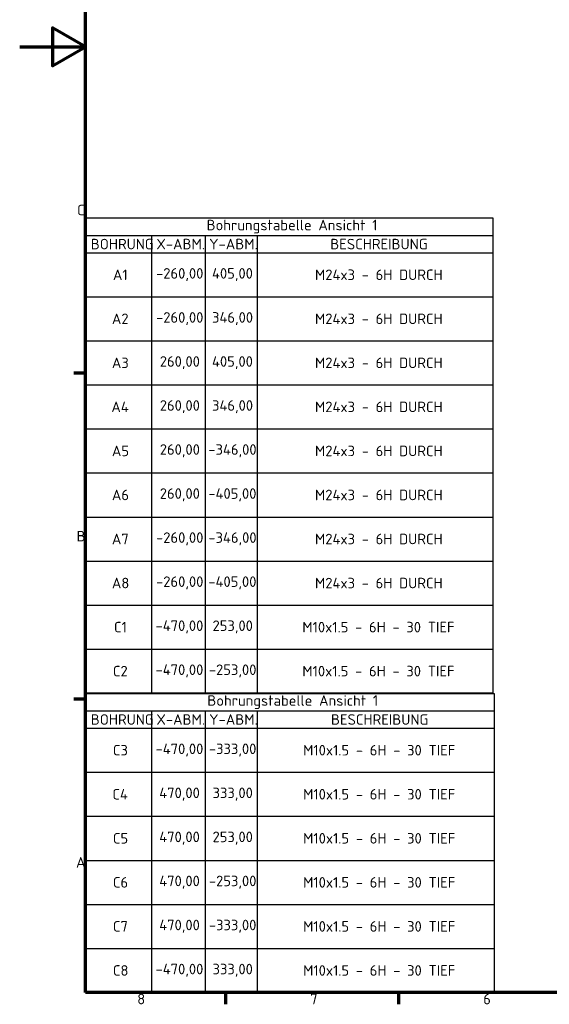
# Model space of a CAD drawing. Extents: x -50 to 2150, y -50 to 3020.
# Tile 1 of 4: x -50 to 754, y 32 to 1526. Entities that reach past the tile are written whole.
import ezdxf

# ---------------------------------------------------------------- set-up
doc = ezdxf.new("R2010")
doc.units = 0
doc.header["$LTSCALE"] = 5
doc.layers.get('0').update_dxf_attribs({"lineweight": 25})
for name, color, linetype, lineweight in [('Rahmen (ISO)', 7, 'Continuous', 70), ('Skizziergeometrie (ISO)', 7, 'Continuous', 25), ('Symbol (ISO)', 7, 'Continuous', 25)]:
    doc.layers.add(name, color=color, linetype=linetype, lineweight=lineweight)
doc.styles.add('Textstil125', font='isocpeur.ttf')

# ---------------------------------------------------------------- blocks, each defined once
blk = doc.blocks.new('Ränder Default Border')
at = {"layer": 'Rahmen (ISO)'}
for p, q in [((10, 198), (6.4, 198)), ((10, 99), (6.4, 99)), ((52.5, 10), (52.5, 6.4)), ((105, 10), (105, 6.4))]:
    blk.add_line(p, q, dxfattribs=at)
at = {"layer": 'Rahmen (ISO)', "flags": 128}
for points in [[(10, 10), (10, 584), (410, 584), (410, 10), (10, 10)], [(-10, 297), (10, 297), (0, 302.77), (0, 291.23), (10, 297)]]:
    blk.add_lwpolyline(points, dxfattribs=at)
at = {"layer": 'Skizziergeometrie (ISO)', "char_height": 3.2, "attachment_point": 7, "style": 'Textstil125'}
for s, insert in [('C', (7.41, 245.9)), ('B', (7.25, 146.9)), ('A', (7.09, 47.9)), ('8', (25.66, 6.4)), ('7', (78.15, 6.4))]:
    blk.add_mtext(s, dxfattribs=dict(at, insert=insert))
at = {"layer": 'Skizziergeometrie (ISO)', "insert": (130.66, 6.4), "char_height": 3.2, "attachment_point": 7, "line_spacing_factor": 2.661432, "style": 'Textstil125'}
blk.add_mtext('6', dxfattribs=at)
blk = doc.blocks.new('Bohrungstabelle2')
at = {"layer": 'Symbol (ISO)'}
for p, q in [((10, 100.85), (10, 245.09)), ((10, 245.09), (133.57, 245.09)), ((133.57, 245.09), (133.57, 100.85)), ((10, 239.81), (30, 239.81)), ((30, 239.81), (30, 234.53)), ((30, 239.81), (46.28, 239.81)), ((30, 239.81), (30, 234.53)), ((46.28, 239.81), (46.28, 234.53)), ((46.28, 239.81), (62.03, 239.81)), ((46.28, 239.81), (46.28, 234.53)), ((62.03, 239.81), (62.03, 234.53)), ((62.03, 239.81), (133.57, 239.81)), ((62.03, 239.81), (62.03, 234.53)), ((10, 234.53), (30, 234.53)), ((10, 234.53), (30, 234.53)), ((30, 234.53), (46.28, 234.53)), ((30, 234.53), (30, 221.17)), ((30, 234.53), (46.28, 234.53)), ((30, 234.53), (30, 221.17)), ((46.28, 234.53), (62.03, 234.53)), ((46.28, 234.53), (46.28, 221.17)), ((46.28, 234.53), (62.03, 234.53)), ((46.28, 234.53), (46.28, 221.17)), ((62.03, 234.53), (133.57, 234.53)), ((62.03, 234.53), (62.03, 221.17)), ((62.03, 234.53), (133.57, 234.53)), ((62.03, 234.53), (62.03, 221.17)), ((10, 221.17), (30, 221.17)), ((10, 221.17), (30, 221.17)), ((30, 221.17), (46.28, 221.17)), ((30, 221.17), (30, 207.8)), ((30, 221.17), (46.28, 221.17)), ((30, 221.17), (30, 207.8)), ((46.28, 221.17), (62.03, 221.17)), ((46.28, 221.17), (46.28, 207.8)), ((46.28, 221.17), (62.03, 221.17)), ((46.28, 221.17), (46.28, 207.8)), ((62.03, 221.17), (133.57, 221.17)), ((62.03, 221.17), (62.03, 207.8)), ((62.03, 221.17), (133.57, 221.17)), ((62.03, 221.17), (62.03, 207.8)), ((10, 207.8), (30, 207.8)), ((10, 207.8), (30, 207.8)), ((30, 207.8), (46.28, 207.8)), ((30, 207.8), (30, 194.43)), ((30, 207.8), (46.28, 207.8)), ((30, 207.8), (30, 194.43)), ((46.28, 207.8), (62.03, 207.8)), ((46.28, 207.8), (46.28, 194.43)), ((46.28, 207.8), (62.03, 207.8)), ((46.28, 207.8), (46.28, 194.43)), ((62.03, 207.8), (133.57, 207.8)), ((62.03, 207.8), (62.03, 194.43)), ((62.03, 207.8), (133.57, 207.8)), ((62.03, 207.8), (62.03, 194.43)), ((10, 194.43), (30, 194.43)), ((10, 194.43), (30, 194.43)), ((30, 194.43), (46.28, 194.43)), ((30, 194.43), (30, 181.06)), ((30, 194.43), (46.28, 194.43)), ((30, 194.43), (30, 181.06)), ((46.28, 194.43), (62.03, 194.43)), ((46.28, 194.43), (46.28, 181.06)), ((46.28, 194.43), (62.03, 194.43)), ((46.28, 194.43), (46.28, 181.06)), ((62.03, 194.43), (133.57, 194.43)), ((62.03, 194.43), (62.03, 181.06)), ((62.03, 194.43), (133.57, 194.43)), ((62.03, 194.43), (62.03, 181.06)), ((10, 181.06), (30, 181.06)), ((10, 181.06), (30, 181.06)), ((30, 181.06), (46.28, 181.06)), ((30, 181.06), (30, 167.69)), ((30, 181.06), (46.28, 181.06)), ((30, 181.06), (30, 167.69)), ((46.28, 181.06), (62.03, 181.06)), ((46.28, 181.06), (46.28, 167.69)), ((46.28, 181.06), (62.03, 181.06)), ((46.28, 181.06), (46.28, 167.69)), ((62.03, 181.06), (133.57, 181.06)), ((62.03, 181.06), (62.03, 167.69)), ((62.03, 181.06), (133.57, 181.06)), ((62.03, 181.06), (62.03, 167.69)), ((10, 167.69), (30, 167.69)), ((10, 167.69), (30, 167.69)), ((30, 167.69), (46.28, 167.69)), ((30, 167.69), (30, 154.32)), ((30, 167.69), (46.28, 167.69)), ((30, 167.69), (30, 154.32)), ((46.28, 167.69), (62.03, 167.69)), ((46.28, 167.69), (46.28, 154.32)), ((46.28, 167.69), (62.03, 167.69)), ((46.28, 167.69), (46.28, 154.32)), ((62.03, 167.69), (133.57, 167.69)), ((62.03, 167.69), (62.03, 154.32)), ((62.03, 167.69), (133.57, 167.69)), ((62.03, 167.69), (62.03, 154.32)), ((10, 154.32), (30, 154.32)), ((10, 154.32), (30, 154.32)), ((30, 154.32), (46.28, 154.32)), ((30, 154.32), (30, 140.96)), ((30, 154.32), (46.28, 154.32)), ((30, 154.32), (30, 140.96)), ((46.28, 154.32), (62.03, 154.32)), ((46.28, 154.32), (46.28, 140.96)), ((46.28, 154.32), (62.03, 154.32)), ((46.28, 154.32), (46.28, 140.96)), ((62.03, 154.32), (133.57, 154.32)), ((62.03, 154.32), (62.03, 140.96)), ((62.03, 154.32), (133.57, 154.32)), ((62.03, 154.32), (62.03, 140.96)), ((10, 140.96), (30, 140.96)), ((10, 140.96), (30, 140.96)), ((30, 140.96), (46.28, 140.96)), ((30, 140.96), (30, 127.59)), ((30, 140.96), (46.28, 140.96)), ((30, 140.96), (30, 127.59)), ((46.28, 140.96), (62.03, 140.96)), ((46.28, 140.96), (46.28, 127.59)), ((46.28, 140.96), (62.03, 140.96)), ((46.28, 140.96), (46.28, 127.59)), ((62.03, 140.96), (133.57, 140.96)), ((62.03, 140.96), (62.03, 127.59)), ((62.03, 140.96), (133.57, 140.96)), ((62.03, 140.96), (62.03, 127.59)), ((10, 127.59), (30, 127.59)), ((10, 127.59), (30, 127.59)), ((30, 127.59), (46.28, 127.59)), ((30, 127.59), (30, 114.22)), ((30, 127.59), (46.28, 127.59)), ((30, 127.59), (30, 114.22)), ((46.28, 127.59), (62.03, 127.59)), ((46.28, 127.59), (46.28, 114.22)), ((46.28, 127.59), (62.03, 127.59)), ((46.28, 127.59), (46.28, 114.22)), ((62.03, 127.59), (133.57, 127.59)), ((62.03, 127.59), (62.03, 114.22)), ((62.03, 127.59), (133.57, 127.59)), ((62.03, 127.59), (62.03, 114.22)), ((10, 114.22), (30, 114.22)), ((10, 114.22), (30, 114.22)), ((30, 114.22), (46.28, 114.22)), ((30, 114.22), (30, 100.85)), ((30, 114.22), (46.28, 114.22)), ((30, 114.22), (30, 100.85)), ((46.28, 114.22), (62.03, 114.22)), ((46.28, 114.22), (46.28, 100.85)), ((46.28, 114.22), (62.03, 114.22)), ((46.28, 114.22), (46.28, 100.85)), ((62.03, 114.22), (133.57, 114.22)), ((62.03, 114.22), (62.03, 100.85)), ((62.03, 114.22), (133.57, 114.22)), ((62.03, 114.22), (62.03, 100.85)), ((10, 100.85), (30, 100.85)), ((133.57, 100.85), (10, 100.85)), ((30, 100.85), (46.28, 100.85)), ((46.28, 100.85), (62.03, 100.85)), ((62.03, 100.85), (133.57, 100.85))]:
    blk.add_line(p, q, dxfattribs=at)
at = {"layer": 'Symbol (ISO)', "char_height": 3.2, "attachment_point": 7, "style": 'Textstil125'}
for s, insert in [('Bohrungstabelle Ansicht 1', (46.72, 240.38)), ('BOHRUNG', (11.57, 235.57)), ('X-ABM.', (31.47, 235.57)), ('Y-ABM.', (47.48, 235.57)), ('BESCHREIBUNG', (84.25, 235.57)), ('A1', (18.29, 226.25)), ('-260,00', (31.39, 225.93)), ('405,00', (48.36, 225.93)), ('M24x3 - 6H DURCH', (79.61, 226.25)), ('A2', (17.97, 212.88)), ('-260,00', (31.39, 212.56)), ('346,00', (48.36, 212.56)), ('M24x3 - 6H DURCH', (79.61, 212.88)), ('A3', (17.97, 199.51)), ('260,00', (32.51, 199.19)), ('405,00', (48.36, 199.19)), ('M24x3 - 6H DURCH', (79.61, 199.51)), ('A4', (17.81, 186.15)), ('260,00', (32.51, 185.83)), ('346,00', (48.36, 185.83)), ('M24x3 - 6H DURCH', (79.61, 186.15)), ('A5', (17.97, 172.78)), ('260,00', (32.51, 172.46)), ('-346,00', (47.25, 172.46)), ('M24x3 - 6H DURCH', (79.61, 172.78)), ('A6', (17.97, 159.41)), ('260,00', (32.51, 159.09)), ('-405,00', (47.25, 159.09)), ('M24x3 - 6H DURCH', (79.61, 159.41)), ('A7', (17.97, 146.04)), ('-260,00', (31.39, 145.72)), ('-346,00', (47.25, 145.72)), ('M24x3 - 6H DURCH', (79.61, 146.04)), ('A8', (17.97, 132.67)), ('-260,00', (31.39, 132.35)), ('-405,00', (47.25, 132.35)), ('M24x3 - 6H DURCH', (79.61, 132.67)), ('C1', (18.61, 119.3)), ('-470,00', (31.23, 118.98)), ('253,00', (48.52, 118.98)), ('M10x1.5 - 6H - 30 TIEF', (75.77, 119.3)), ('C2', (18.29, 105.94)), ('-470,00', (31.23, 105.62)), ('-253,00', (47.41, 105.62)), ('M10x1.5 - 6H - 30 TIEF', (75.77, 105.94))]:
    blk.add_mtext(s, dxfattribs=dict(at, insert=insert))
blk = doc.blocks.new('Bohrungstabelle3')
at = {"layer": 'Symbol (ISO)'}
for p, q in [((10, 10), (10, 100.77)), ((10, 100.77), (134.01, 100.77)), ((134.01, 100.77), (134.01, 10)), ((10, 95.49), (30, 95.49)), ((30, 95.49), (30, 90.21)), ((30, 95.49), (46.28, 95.49)), ((30, 95.49), (30, 90.21)), ((46.28, 95.49), (46.28, 90.21)), ((46.28, 95.49), (62.03, 95.49)), ((46.28, 95.49), (46.28, 90.21)), ((62.03, 95.49), (62.03, 90.21)), ((62.03, 95.49), (134.01, 95.49)), ((62.03, 95.49), (62.03, 90.21)), ((10, 90.21), (30, 90.21)), ((10, 90.21), (30, 90.21)), ((30, 90.21), (46.28, 90.21)), ((30, 90.21), (30, 76.84)), ((30, 90.21), (46.28, 90.21)), ((30, 90.21), (30, 76.84)), ((46.28, 90.21), (62.03, 90.21)), ((46.28, 90.21), (46.28, 76.84)), ((46.28, 90.21), (62.03, 90.21)), ((46.28, 90.21), (46.28, 76.84)), ((62.03, 90.21), (134.01, 90.21)), ((62.03, 90.21), (62.03, 76.84)), ((62.03, 90.21), (134.01, 90.21)), ((62.03, 90.21), (62.03, 76.84)), ((10, 76.84), (30, 76.84)), ((10, 76.84), (30, 76.84)), ((30, 76.84), (46.28, 76.84)), ((30, 76.84), (30, 63.47)), ((30, 76.84), (46.28, 76.84)), ((30, 76.84), (30, 63.47)), ((46.28, 76.84), (62.03, 76.84)), ((46.28, 76.84), (46.28, 63.47)), ((46.28, 76.84), (62.03, 76.84)), ((46.28, 76.84), (46.28, 63.47)), ((62.03, 76.84), (134.01, 76.84)), ((62.03, 76.84), (62.03, 63.47)), ((62.03, 76.84), (134.01, 76.84)), ((62.03, 76.84), (62.03, 63.47)), ((10, 63.47), (30, 63.47)), ((10, 63.47), (30, 63.47)), ((30, 63.47), (46.28, 63.47)), ((30, 63.47), (30, 50.1)), ((30, 63.47), (46.28, 63.47)), ((30, 63.47), (30, 50.1)), ((46.28, 63.47), (62.03, 63.47)), ((46.28, 63.47), (46.28, 50.1)), ((46.28, 63.47), (62.03, 63.47)), ((46.28, 63.47), (46.28, 50.1)), ((62.03, 63.47), (134.01, 63.47)), ((62.03, 63.47), (62.03, 50.1)), ((62.03, 63.47), (134.01, 63.47)), ((62.03, 63.47), (62.03, 50.1)), ((10, 50.1), (30, 50.1)), ((10, 50.1), (30, 50.1)), ((30, 50.1), (46.28, 50.1)), ((30, 50.1), (30, 36.74)), ((30, 50.1), (46.28, 50.1)), ((30, 50.1), (30, 36.74)), ((46.28, 50.1), (62.03, 50.1)), ((46.28, 50.1), (46.28, 36.74)), ((46.28, 50.1), (62.03, 50.1)), ((46.28, 50.1), (46.28, 36.74)), ((62.03, 50.1), (134.01, 50.1)), ((62.03, 50.1), (62.03, 36.74)), ((62.03, 50.1), (134.01, 50.1)), ((62.03, 50.1), (62.03, 36.74)), ((10, 36.74), (30, 36.74)), ((10, 36.74), (30, 36.74)), ((30, 36.74), (46.28, 36.74)), ((30, 36.74), (30, 23.37)), ((30, 36.74), (46.28, 36.74)), ((30, 36.74), (30, 23.37)), ((46.28, 36.74), (62.03, 36.74)), ((46.28, 36.74), (46.28, 23.37)), ((46.28, 36.74), (62.03, 36.74)), ((46.28, 36.74), (46.28, 23.37)), ((62.03, 36.74), (134.01, 36.74)), ((62.03, 36.74), (62.03, 23.37)), ((62.03, 36.74), (134.01, 36.74)), ((62.03, 36.74), (62.03, 23.37)), ((10, 23.37), (30, 23.37)), ((10, 23.37), (30, 23.37)), ((30, 23.37), (46.28, 23.37)), ((30, 23.37), (30, 10)), ((30, 23.37), (46.28, 23.37)), ((30, 23.37), (30, 10)), ((46.28, 23.37), (62.03, 23.37)), ((46.28, 23.37), (46.28, 10)), ((46.28, 23.37), (62.03, 23.37)), ((46.28, 23.37), (46.28, 10)), ((62.03, 23.37), (134.01, 23.37)), ((62.03, 23.37), (62.03, 10)), ((62.03, 23.37), (134.01, 23.37)), ((62.03, 23.37), (62.03, 10)), ((134.01, 10), (10, 10))]:
    blk.add_line(p, q, dxfattribs=at)
at = {"layer": 'Symbol (ISO)', "char_height": 3.2, "attachment_point": 7, "style": 'Textstil125'}
for s, insert in [('Bohrungstabelle Ansicht 1', (46.94, 96.05)), ('BOHRUNG', (11.57, 91.25)), ('X-ABM.', (31.47, 91.25)), ('Y-ABM.', (47.48, 91.25)), ('BESCHREIBUNG', (84.47, 91.25)), ('C3', (18.29, 81.93)), ('-470,00', (31.23, 81.61)), ('-333,00', (47.41, 81.61)), ('M10x1.5 - 6H - 30 TIEF', (76, 81.93)), ('C4', (18.13, 68.56)), ('470,00', (32.35, 68.24)), ('333,00', (48.52, 68.24)), ('M10x1.5 - 6H - 30 TIEF', (76, 68.56)), ('C5', (18.29, 55.19)), ('470,00', (32.35, 54.87)), ('253,00', (48.52, 54.87)), ('M10x1.5 - 6H - 30 TIEF', (76, 55.19)), ('C6', (18.29, 41.82)), ('470,00', (32.35, 41.5)), ('-253,00', (47.41, 41.5)), ('M10x1.5 - 6H - 30 TIEF', (76, 41.82)), ('C7', (18.29, 28.45)), ('470,00', (32.35, 28.13)), ('-333,00', (47.41, 28.13)), ('M10x1.5 - 6H - 30 TIEF', (76, 28.45)), ('C8', (18.29, 15.08)), ('-470,00', (31.23, 14.76)), ('333,00', (48.52, 14.76)), ('M10x1.5 - 6H - 30 TIEF', (76, 15.08))]:
    blk.add_mtext(s, dxfattribs=dict(at, insert=insert))

msp = doc.modelspace()

# ---------------------------------------------------------------- block references
at = {"xscale": 5, "yscale": 5, "zscale": 5}
msp.add_blockref('Ränder Default Border', (0, 0), dxfattribs=at)
at = {"layer": 'Symbol (ISO)', "xscale": 5, "yscale": 5, "zscale": 5}
for name in ['Bohrungstabelle2', 'Bohrungstabelle3']:
    msp.add_blockref(name, (0, 0), dxfattribs=at)

doc.saveas('drawing.dxf')
